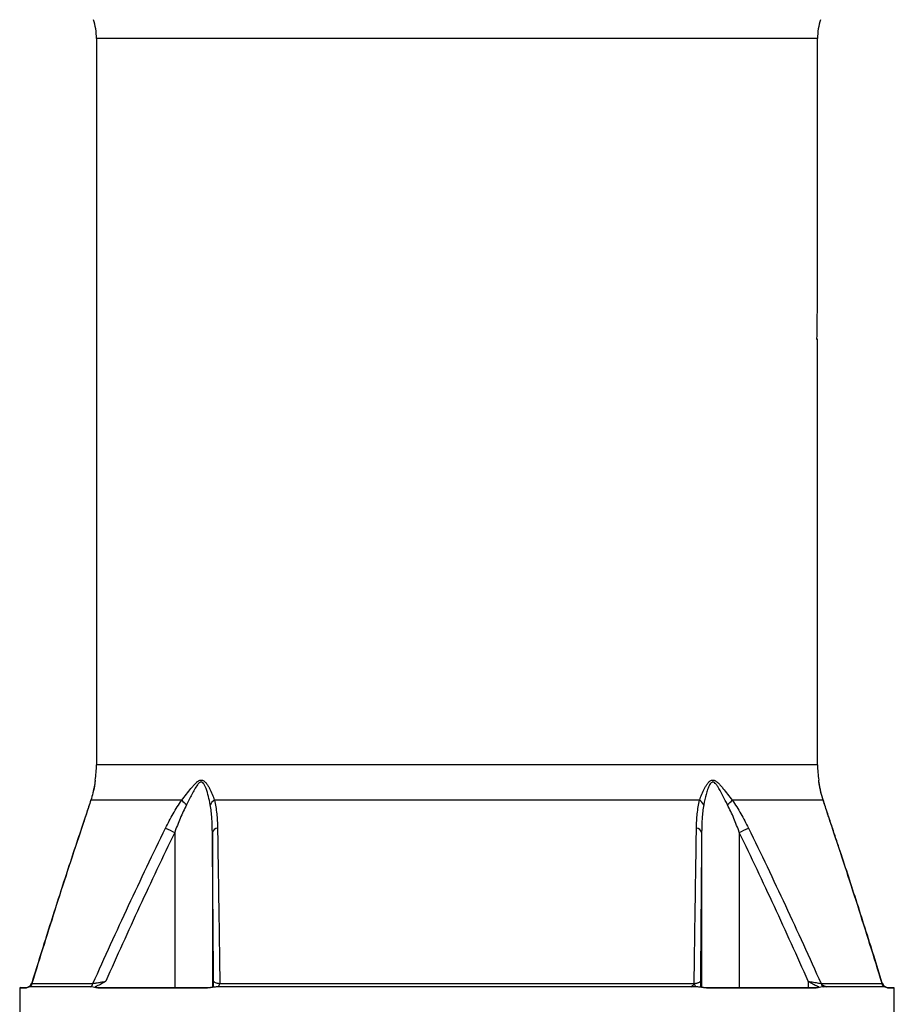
# Model space of a CAD drawing. Header units: millimetres. Extents: x 1168 to 1858, y 830 to 2111.
# Tile 3 of 5: x 1342 to 1684, y 1214 to 1600. Entities that reach past the tile are written whole.
import ezdxf

# ---------------------------------------------------------------- set-up
doc = ezdxf.new("R2010")
doc.units = ezdxf.units.MM

msp = doc.modelspace()

# ---------------------------------------------------------------- linework, layer by layer
at = {"color": 7, "linetype": 'Continuous', "lineweight": 25}
for p, q in [((1372.46, 1592.26), (1372.46, 1308.15)), ((1654.46, 1504.07), (1654.46, 1592.26)), ((1654.46, 1474.51), (1654.23, 1474.51)), ((1654.46, 1474.51), (1654.24, 1474.74)), ((1654.46, 1308.15), (1654.46, 1474.51)), ((1372.01, 1302.16), (1372.01, 1302.14)), ((1405.83, 1294.31), (1370.27, 1294.31)), ((1608.33, 1294.31), (1418.59, 1294.31)), ((1656.65, 1294.31), (1621.09, 1294.31)), ((1656.74, 1294.14), (1656.42, 1295.19)), ((1656.75, 1294.05), (1656.72, 1294.14)), ((1403.06, 1281.7), (1403.06, 1221.01)), ((1623.86, 1281.7), (1623.86, 1221.01)), ((1342.46, 1220.99), (1342.46, 1204.01)), ((1342.46, 1220.99), (1345.18, 1220.99)), ((1342.96, 1221.01), (1345.23, 1221.01)), ((1345.24, 1221), (1345.42, 1221.03)), ((1370.18, 1221.34), (1346.63, 1221.34)), ((1347.23, 1222.65), (1371.11, 1222.65)), ((1371.94, 1221.35), (1373.41, 1221.01)), ((1372.26, 1221.03), (1373, 1220.99)), ((1372.26, 1221.03), (1373.41, 1221.01)), ((1373, 1220.99), (1415.93, 1220.99)), ((1373.41, 1221.01), (1416.22, 1221.01)), ((1415.93, 1220.99), (1417.01, 1221.03)), ((1416.22, 1221.01), (1418.27, 1221.36)), ((1416.22, 1221.01), (1417.01, 1221.03)), ((1604.9, 1221.34), (1420.12, 1221.34)), ((1420.73, 1222.65), (1606.2, 1222.65)), ((1608.66, 1221.36), (1610.7, 1221.01)), ((1609.91, 1221.03), (1610.99, 1220.99)), ((1609.91, 1221.03), (1610.7, 1221.01)), ((1610.7, 1221.01), (1653.51, 1221.01)), ((1610.99, 1220.99), (1653.92, 1220.99)), ((1650.82, 1223.51), (1650.82, 1221.01)), ((1653.51, 1221.01), (1654.99, 1221.31)), ((1653.51, 1221.01), (1654.67, 1221.03)), ((1653.92, 1220.99), (1654.67, 1221.03)), ((1655.82, 1222.65), (1679.7, 1222.65)), ((1680.29, 1221.34), (1657.96, 1221.34)), ((1681.51, 1221.03), (1681.68, 1221)), ((1681.7, 1221.01), (1683.96, 1221.01)), ((1681.74, 1220.99), (1684.46, 1220.99)), ((1684.46, 1204.01), (1684.46, 1220.99))]:
    msp.add_line(p, q, dxfattribs=at)
at = {"color": 1, "linetype": 'Continuous', "lineweight": 25}
for p, q in [((1654.46, 1592.26), (1372.46, 1592.26)), ((1654.46, 1308.15), (1372.46, 1308.15)), ((1370.27, 1294.31), (1370.21, 1294.15)), ((1656.65, 1294.31), (1656.72, 1294.14)), ((1366.68, 1283.43), (1366.61, 1283.3)), ((1660.24, 1283.43), (1660.32, 1283.29)), ((1417.8, 1281.7), (1417.8, 1221.28)), ((1609.13, 1281.7), (1609.13, 1221.28)), ((1347.2, 1222.78), (1347.23, 1222.65)), ((1679.7, 1222.65), (1679.69, 1222.78))]:
    msp.add_line(p, q, dxfattribs=at)
at = {"color": 7, "linetype": 'Continuous', "lineweight": 25}
for centre, radius, start, end in [((1347.46, 1592.26), 25, 0, 17.074), ((1679.46, 1592.26), 25, 162.926, 180), ((1332.46, 1308.15), 40, 351.3933, 0), ((1694.46, 1308.15), 40, 180, 188.6084), ((1416.76, 1304.31), 14.81, 222.4435, 232.3406), ((1420.72, 1290.69), 4.2, 120.4622, 153.2297), ((1606.2, 1290.69), 4.2, 26.7703, 59.5378), ((1610.16, 1304.31), 14.81, 307.6594, 317.5565), ((1590.21, 1668.83), 429.99, 243.675, 244.1997), ((1420.17, 1280.98), 2.48, 98.1649, 162.9718), ((1606.75, 1280.98), 2.48, 17.0282, 81.8351), ((1436.71, 1668.83), 429.99, 295.8003, 296.325), ((1342.96, 1216.01), 5, 90, 95.7392), ((1344.77, 1223.51), 2.5, 295.9798, 343.292), ((1344.77, 1223.51), 2.5, 295.9784, 343.0753), ((1344.89, 1223.48), 2.49, 300.4943, 340.2993), ((1368.77, 1223.33), 2.44, 305.531, 343.8325), ((1373.41, 1217.62), 3.39, 90.0152, 96.9692), ((1416.22, 1219.36), 1.65, 90.0379, 100.0078), ((1418.09, 1223.07), 2.67, 319.6193, 350.8292), ((1608.83, 1223.07), 2.67, 189.1708, 220.3807), ((1610.7, 1219.36), 1.65, 79.9922, 89.9621), ((1653.51, 1217.62), 3.39, 83.0308, 89.9848), ((1658.16, 1223.33), 2.44, 196.1675, 234.469), ((1682.04, 1223.48), 2.49, 199.7007, 239.5057), ((1682.15, 1223.51), 2.5, 196.5909, 243.9936), ((1682.15, 1223.51), 2.5, 196.8587, 243.9928), ((1683.96, 1216.01), 5, 84.2608, 90)]:
    msp.add_arc(centre, radius, start, end, dxfattribs=at)
for points in [[(1654.23, 1474.51), (1654.39, 1484.37), (1654.46, 1494.22), (1654.46, 1504.07)], [(1346.63, 1221.34), (1346.46, 1221.34), (1346.3, 1221.34), (1346.15, 1221.34)], [(1606.8, 1221.34), (1606.17, 1221.34), (1605.53, 1221.34), (1604.9, 1221.34)], [(1657.96, 1221.34), (1657.56, 1221.34), (1657.15, 1221.34), (1656.74, 1221.34)], [(1680.77, 1221.34), (1680.62, 1221.34), (1680.46, 1221.34), (1680.29, 1221.34)]]:
    msp.add_open_spline(points, degree=3, dxfattribs=at)
for points, knots in [([(1371.98, 1301.93), (1371.97, 1301.85), (1371.94, 1301.62), (1371.85, 1301.05), (1371.69, 1300.11), (1371.45, 1298.79), (1370.99, 1296.81), (1370.6, 1295.21), (1370.22, 1294.17), (1370.22, 1294.17)], [0, 0, 0, 0, 0.055312, 0.164611, 0.287492, 0.436707, 0.64141, 0.99762, 1, 1, 1, 1]), ([(1405.83, 1294.31), (1406.45, 1295.1), (1407.05, 1295.89), (1408.25, 1297.43), (1408.84, 1298.2), (1409.74, 1299.3), (1410.04, 1299.66), (1410.65, 1300.36), (1410.97, 1300.7), (1411.46, 1301.17), (1411.62, 1301.32), (1411.96, 1301.6), (1412.14, 1301.73), (1412.5, 1301.95), (1412.68, 1302.04), (1413.05, 1302.17), (1413.24, 1302.2), (1413.61, 1302.21), (1413.79, 1302.18), (1414.14, 1302.06), (1414.3, 1301.97), (1414.62, 1301.76), (1414.77, 1301.64), (1415.06, 1301.36), (1415.19, 1301.22), (1415.58, 1300.75), (1415.82, 1300.42), (1416.26, 1299.71), (1416.47, 1299.34), (1417.06, 1298.23), (1417.41, 1297.46), (1418.05, 1295.9), (1418.33, 1295.11), (1418.59, 1294.31)], [0, 0, 0, 0, 0.125, 0.125, 0.25, 0.25, 0.3125, 0.3125, 0.375, 0.375, 0.40625, 0.40625, 0.4375, 0.4375, 0.46875, 0.46875, 0.5, 0.5, 0.53125, 0.53125, 0.5625, 0.5625, 0.59375, 0.59375, 0.625, 0.625, 0.6875, 0.6875, 0.75, 0.75, 0.875, 0.875, 1, 1, 1, 1]), ([(1608.33, 1294.31), (1608.59, 1295.1), (1608.87, 1295.89), (1609.5, 1297.43), (1609.85, 1298.2), (1610.43, 1299.3), (1610.63, 1299.66), (1611.07, 1300.36), (1611.3, 1300.7), (1611.69, 1301.17), (1611.83, 1301.32), (1612.11, 1301.6), (1612.26, 1301.73), (1612.58, 1301.95), (1612.74, 1302.04), (1613.09, 1302.17), (1613.27, 1302.2), (1613.64, 1302.21), (1613.83, 1302.18), (1614.2, 1302.06), (1614.38, 1301.97), (1614.74, 1301.76), (1614.91, 1301.64), (1615.25, 1301.36), (1615.42, 1301.22), (1615.91, 1300.75), (1616.22, 1300.42), (1616.84, 1299.71), (1617.15, 1299.34), (1618.06, 1298.23), (1618.66, 1297.46), (1619.86, 1295.9), (1620.47, 1295.11), (1621.09, 1294.31)], [0, 0, 0, 0, 0.125, 0.125, 0.25, 0.25, 0.3125, 0.3125, 0.375, 0.375, 0.40625, 0.40625, 0.4375, 0.4375, 0.46875, 0.46875, 0.5, 0.5, 0.53125, 0.53125, 0.5625, 0.5625, 0.59375, 0.59375, 0.625, 0.625, 0.6875, 0.6875, 0.75, 0.75, 0.875, 0.875, 1, 1, 1, 1]), ([(1655.35, 1299.45), (1655.28, 1299.86), (1655.14, 1300.6), (1655.01, 1301.45), (1654.94, 1301.93), (1654.92, 1302.07), (1654.91, 1302.13), (1654.91, 1302.14)], [0, 0, 0, 0, 0.356264, 0.635082, 0.916746, 0.987066, 1, 1, 1, 1]), ([(1416.97, 1292.58), (1416.76, 1293.64), (1416.34, 1295.76), (1415.59, 1298.23), (1414.89, 1299.96), (1414.38, 1300.86), (1413.85, 1301.39), (1413.44, 1301.48), (1413.07, 1301.42), (1412.55, 1301.08), (1411.76, 1300.08), (1410.83, 1298.54), (1409.47, 1295.92), (1408.42, 1293.92), (1407.71, 1292.58)], [0, 0, 0, 0, 0.1591805, 0.3181822, 0.3780076, 0.4374655, 0.4788081, 0.5014595, 0.5128716, 0.5475787, 0.6003062, 0.6989581, 0.7979789, 1, 1, 1, 1]), ([(1619.21, 1292.58), (1618.66, 1293.64), (1617.56, 1295.76), (1616.25, 1298.23), (1615.24, 1299.96), (1614.58, 1300.86), (1613.97, 1301.39), (1613.55, 1301.48), (1613.19, 1301.42), (1612.72, 1301.08), (1612.07, 1300.08), (1611.43, 1298.54), (1610.65, 1295.92), (1610.23, 1293.92), (1609.95, 1292.58)], [0, 0, 0, 0, 0.15918, 0.318182, 0.378007, 0.437466, 0.478808, 0.50146, 0.512872, 0.547579, 0.600306, 0.698958, 0.797979, 1, 1, 1, 1]), ([(1656.42, 1295.19), (1656.3, 1295.56), (1655.94, 1296.7), (1655.58, 1298.31), (1655.27, 1299.84), (1655.1, 1300.85), (1655.04, 1301.26), (1655.01, 1301.43)], [0, 0, 0, 0, 0.162459, 0.494334, 0.721633, 0.889758, 1, 1, 1, 1]), ([(1370.21, 1294.15), (1369.99, 1293.47), (1369.5, 1291.97), (1368.64, 1289.39), (1367.67, 1286.46), (1366.96, 1284.36), (1366.61, 1283.29)], [0, 0, 0, 0, 0.2020848, 0.4415127, 0.7163677, 1, 1, 1, 1]), ([(1370.27, 1294.31), (1370, 1293.47), (1369.72, 1292.6), (1369.14, 1290.84), (1368.84, 1289.94), (1367.94, 1287.2), (1367.32, 1285.33), (1366.68, 1283.43)], [0, 0, 0, 0, 0.25, 0.25, 0.5, 0.5, 1, 1, 1, 1]), ([(1399.52, 1283.43), (1400.46, 1285.33), (1401.43, 1287.2), (1402.99, 1289.94), (1403.53, 1290.84), (1404.64, 1292.6), (1405.22, 1293.47), (1405.83, 1294.31)], [0, 0, 0, 0, 0.5, 0.5, 0.75, 0.75, 1, 1, 1, 1]), ([(1418.59, 1294.31), (1418.81, 1293.47), (1418.99, 1292.6), (1419.29, 1290.84), (1419.41, 1289.94), (1419.69, 1287.2), (1419.79, 1285.33), (1419.82, 1283.43)], [0, 0, 0, 0, 0.25, 0.25, 0.5, 0.5, 1, 1, 1, 1]), ([(1607.11, 1283.43), (1607.14, 1285.33), (1607.23, 1287.2), (1607.52, 1289.94), (1607.63, 1290.84), (1607.93, 1292.6), (1608.11, 1293.47), (1608.33, 1294.31)], [0, 0, 0, 0, 0.5, 0.5, 0.75, 0.75, 1, 1, 1, 1]), ([(1621.09, 1294.31), (1621.7, 1293.47), (1622.28, 1292.6), (1623.39, 1290.84), (1623.93, 1289.94), (1625.49, 1287.2), (1626.47, 1285.33), (1627.4, 1283.43)], [0, 0, 0, 0, 0.25, 0.25, 0.5, 0.5, 1, 1, 1, 1]), ([(1660.24, 1283.43), (1659.61, 1285.33), (1658.98, 1287.2), (1658.08, 1289.94), (1657.78, 1290.84), (1657.21, 1292.6), (1656.92, 1293.47), (1656.65, 1294.31)], [0, 0, 0, 0, 0.5, 0.5, 0.75, 0.75, 1, 1, 1, 1]), ([(1660.31, 1283.3), (1660.21, 1283.62), (1659.64, 1285.29), (1658.77, 1287.91), (1657.75, 1291), (1657.11, 1292.94), (1656.8, 1293.87), (1656.75, 1294.05)], [0, 0, 0, 0, 0.085895, 0.446414, 0.712474, 0.94601, 1, 1, 1, 1]), ([(1407.71, 1292.58), (1407.25, 1291.71), (1406.82, 1290.83), (1405.99, 1289.05), (1405.6, 1288.14), (1404.45, 1285.42), (1403.74, 1283.57), (1403.06, 1281.7)], [0, 0, 0, 0, 0.25, 0.25, 0.5, 0.5, 1, 1, 1, 1]), ([(1417.8, 1281.7), (1417.78, 1283.57), (1417.73, 1285.42), (1417.54, 1288.14), (1417.46, 1289.05), (1417.26, 1290.83), (1417.13, 1291.71), (1416.97, 1292.58)], [0, 0, 0, 0, 0.5, 0.5, 0.75, 0.75, 1, 1, 1, 1]), ([(1609.95, 1292.58), (1609.79, 1291.71), (1609.67, 1290.83), (1609.46, 1289.05), (1609.38, 1288.14), (1609.19, 1285.42), (1609.14, 1283.57), (1609.13, 1281.7)], [0, 0, 0, 0, 0.25, 0.25, 0.5, 0.5, 1, 1, 1, 1]), ([(1623.86, 1281.7), (1623.18, 1283.57), (1622.47, 1285.42), (1621.33, 1288.14), (1620.93, 1289.05), (1620.1, 1290.83), (1619.67, 1291.71), (1619.21, 1292.58)], [0, 0, 0, 0, 0.5, 0.5, 0.75, 0.75, 1, 1, 1, 1]), ([(1366.62, 1283.29), (1366.25, 1282.21), (1363.59, 1274.39), (1358.73, 1259.49), (1352.62, 1240.4), (1348.8, 1228.05), (1347.18, 1222.79)], [0, 0, 0, 0, 0.054148, 0.391944, 0.740625, 1, 1, 1, 1]), ([(1366.68, 1283.43), (1363.31, 1273.39), (1360.02, 1263.3), (1353.55, 1243.03), (1350.37, 1232.85), (1347.23, 1222.65)], [0, 0, 0, 0, 0.5, 0.5, 1, 1, 1, 1]), ([(1371.11, 1222.65), (1375.69, 1232.85), (1380.33, 1243.02), (1389.78, 1263.3), (1394.6, 1273.39), (1399.52, 1283.43)], [0, 0, 0, 0, 0.5, 0.5, 1, 1, 1, 1]), ([(1419.82, 1283.43), (1419.98, 1273.39), (1420.14, 1263.3), (1420.44, 1243.03), (1420.59, 1232.85), (1420.73, 1222.65)], [0, 0, 0, 0, 0.5, 0.5, 1, 1, 1, 1]), ([(1606.2, 1222.65), (1606.34, 1232.85), (1606.48, 1243.02), (1606.78, 1263.3), (1606.94, 1273.39), (1607.11, 1283.43)], [0, 0, 0, 0, 0.5, 0.5, 1, 1, 1, 1]), ([(1627.4, 1283.43), (1632.33, 1273.39), (1637.14, 1263.3), (1646.59, 1243.03), (1651.24, 1232.85), (1655.82, 1222.65)], [0, 0, 0, 0, 0.5, 0.5, 1, 1, 1, 1]), ([(1679.7, 1222.65), (1676.55, 1232.85), (1673.37, 1243.02), (1666.9, 1263.3), (1663.61, 1273.39), (1660.24, 1283.43)], [0, 0, 0, 0, 0.5, 0.5, 1, 1, 1, 1]), ([(1679.74, 1222.8), (1678.67, 1226.26), (1675.33, 1237.15), (1669.73, 1254.71), (1664.32, 1271.41), (1661.17, 1280.68), (1660.29, 1283.28)], [0, 0, 0, 0, 0.170394, 0.535941, 0.869417, 1, 1, 1, 1]), ([(1403.06, 1281.7), (1398.4, 1272.08), (1393.84, 1262.41), (1384.87, 1243.01), (1380.46, 1233.27), (1376.11, 1223.51)], [0, 0, 0, 0, 0.5, 0.5, 1, 1, 1, 1]), ([(1418.27, 1223.51), (1418.19, 1233.27), (1418.11, 1243.01), (1417.96, 1262.41), (1417.88, 1272.08), (1417.8, 1281.7)], [0, 0, 0, 0, 0.5, 0.5, 1, 1, 1, 1]), ([(1609.13, 1281.7), (1609.04, 1272.08), (1608.96, 1262.41), (1608.81, 1243.01), (1608.73, 1233.27), (1608.66, 1223.51)], [0, 0, 0, 0, 0.5, 0.5, 1, 1, 1, 1]), ([(1650.82, 1223.51), (1646.46, 1233.27), (1642.05, 1243.01), (1633.08, 1262.41), (1628.52, 1272.08), (1623.86, 1281.7)], [0, 0, 0, 0, 0.5, 0.5, 1, 1, 1, 1]), ([(1346.15, 1221.34), (1346.02, 1221.34), (1345.89, 1221.28), (1345.65, 1221.14), (1345.53, 1221.06), (1345.42, 1221.03)], [0, 0, 0, 0, 0.5, 0.5, 1, 1, 1, 1]), ([(1347.23, 1222.65), (1347.19, 1222.46), (1347.15, 1222.31), (1347.05, 1222.04), (1347, 1221.92), (1346.85, 1221.61), (1346.74, 1221.46), (1346.63, 1221.34)], [0, 0, 0, 0, 0.25, 0.25, 0.5, 0.5, 1, 1, 1, 1]), ([(1372.26, 1221.03), (1371.9, 1221.06), (1371.56, 1221.14), (1370.87, 1221.28), (1370.52, 1221.34), (1370.18, 1221.34)], [0, 0, 0, 0, 0.5, 0.5, 1, 1, 1, 1]), ([(1371.11, 1222.65), (1371.52, 1222.72), (1372.35, 1222.86), (1374.13, 1223.17), (1375.43, 1223.4), (1376.11, 1223.51)], [0, 0, 0, 0, 0.318978, 0.646273, 1, 1, 1, 1]), ([(1376.11, 1223.51), (1376.1, 1223.51), (1375.44, 1223.1), (1374.11, 1222.24), (1372.67, 1221.65), (1371.94, 1221.35)], [0, 0, 0, 0, 0.003426, 0.49947, 1, 1, 1, 1]), ([(1420.12, 1221.34), (1419.6, 1221.34), (1419.08, 1221.28), (1418.04, 1221.14), (1417.53, 1221.06), (1417.01, 1221.03)], [0, 0, 0, 0, 0.5, 0.5, 1, 1, 1, 1]), ([(1418.27, 1221.36), (1418.27, 1221.54), (1418.27, 1221.86), (1418.27, 1222.41), (1418.27, 1222.8), (1418.27, 1223.05), (1418.27, 1223.21), (1418.27, 1223.32), (1418.27, 1223.38), (1418.27, 1223.43), (1418.27, 1223.46), (1418.27, 1223.49), (1418.27, 1223.5), (1418.27, 1223.51), (1418.27, 1223.51)], [0, 0, 0, 0, 0.341988, 0.582903, 0.740592, 0.839866, 0.901338, 0.939203, 0.962564, 0.977112, 0.989769, 0.99481, 0.998578, 1, 1, 1, 1]), ([(1418.27, 1223.51), (1418.28, 1223.43), (1418.33, 1223.35), (1418.55, 1223.19), (1418.7, 1223.11), (1419.11, 1222.96), (1419.36, 1222.89), (1419.98, 1222.75), (1420.33, 1222.7), (1420.73, 1222.65)], [0, 0, 0, 0, 0.25, 0.25, 0.5, 0.5, 0.75, 0.75, 1, 1, 1, 1]), ([(1604.9, 1221.34), (1605.13, 1221.46), (1605.37, 1221.61), (1605.71, 1221.92), (1605.82, 1222.04), (1606.02, 1222.31), (1606.11, 1222.46), (1606.2, 1222.65)], [0, 0, 0, 0, 0.5, 0.5, 0.75, 0.75, 1, 1, 1, 1]), ([(1606.2, 1222.65), (1606.6, 1222.7), (1606.94, 1222.75), (1607.4, 1222.85), (1607.54, 1222.89), (1607.8, 1222.96), (1607.91, 1222.99), (1608.22, 1223.11), (1608.38, 1223.19), (1608.59, 1223.35), (1608.65, 1223.43), (1608.66, 1223.51)], [0, 0, 0, 0, 0.25, 0.25, 0.375, 0.375, 0.5, 0.5, 0.75, 0.75, 1, 1, 1, 1]), ([(1609.91, 1221.03), (1609.39, 1221.06), (1608.88, 1221.14), (1607.84, 1221.28), (1607.32, 1221.34), (1606.8, 1221.34)], [0, 0, 0, 0, 0.5, 0.5, 1, 1, 1, 1]), ([(1608.66, 1223.51), (1608.66, 1223.51), (1608.66, 1223.49), (1608.66, 1223.45), (1608.66, 1223.34), (1608.66, 1222.95), (1608.66, 1222.17), (1608.66, 1221.65), (1608.66, 1221.36)], [0, 0, 0, 0, 0.004225, 0.01029, 0.033253, 0.123985, 0.486559, 1, 1, 1, 1]), ([(1654.99, 1221.31), (1654.35, 1221.56), (1653.06, 1222.05), (1651.82, 1222.82), (1651.13, 1223.26), (1651, 1223.34), (1650.92, 1223.4), (1650.86, 1223.44), (1650.83, 1223.47), (1650.82, 1223.5), (1650.82, 1223.51), (1650.82, 1223.51)], [0, 0, 0, 0, 0.434305, 0.870478, 0.920208, 0.950839, 0.969782, 0.981643, 0.993576, 0.997536, 1, 1, 1, 1]), ([(1650.82, 1223.51), (1651.53, 1223.39), (1652.94, 1223.15), (1654.7, 1222.84), (1655.49, 1222.7), (1655.82, 1222.65)], [0, 0, 0, 0, 0.372833, 0.739304, 1, 1, 1, 1]), ([(1656.74, 1221.34), (1656.4, 1221.34), (1656.06, 1221.28), (1655.37, 1221.14), (1655.02, 1221.06), (1654.67, 1221.03)], [0, 0, 0, 0, 0.5, 0.5, 1, 1, 1, 1]), ([(1655.82, 1222.65), (1655.95, 1222.46), (1656.11, 1222.31), (1656.44, 1222.04), (1656.62, 1221.92), (1657.18, 1221.61), (1657.57, 1221.46), (1657.96, 1221.34)], [0, 0, 0, 0, 0.25, 0.25, 0.5, 0.5, 1, 1, 1, 1]), ([(1680.29, 1221.34), (1680.18, 1221.46), (1680.07, 1221.61), (1679.92, 1221.92), (1679.87, 1222.04), (1679.78, 1222.31), (1679.73, 1222.46), (1679.7, 1222.65)], [0, 0, 0, 0, 0.5, 0.5, 0.75, 0.75, 1, 1, 1, 1]), ([(1681.51, 1221.03), (1681.39, 1221.06), (1681.27, 1221.14), (1681.03, 1221.28), (1680.9, 1221.34), (1680.77, 1221.34)], [0, 0, 0, 0, 0.5, 0.5, 1, 1, 1, 1])]:
    msp.add_open_spline(points, degree=3, knots=knots, dxfattribs=at)
at = {"color": 1, "linetype": 'Continuous', "lineweight": 25}
for points, knots in [([(1372.01, 1302.14), (1372.01, 1302.14), (1372.01, 1302.13), (1371.95, 1301.69), (1371.84, 1300.91), (1371.58, 1299.39), (1371.13, 1297.18), (1370.56, 1295.27), (1370.27, 1294.31)], [0, 0, 0, 0, 0.012979, 0.114293, 0.24079, 0.370389, 0.683701, 1, 1, 1, 1]), ([(1656.65, 1294.31), (1656.3, 1295.51), (1655.76, 1297.33), (1655.3, 1299.65), (1655.06, 1301.05), (1654.95, 1301.88), (1654.9, 1302.21), (1654.91, 1302.17), (1654.91, 1302.16)], [0, 0, 0, 0, 0.380731, 0.574784, 0.768149, 0.88337, 0.967441, 1, 1, 1, 1])]:
    msp.add_open_spline(points, degree=3, knots=knots, dxfattribs=at)

doc.saveas('drawing.dxf')
